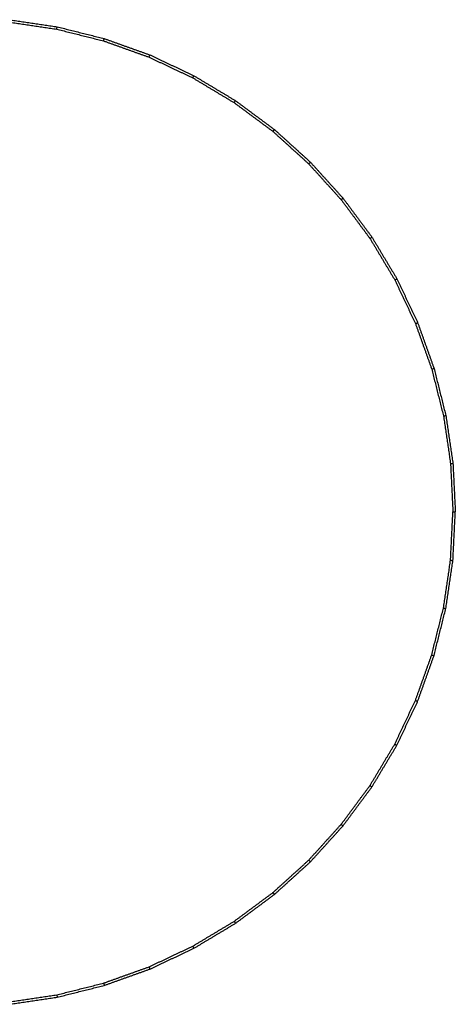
# Model space of a CAD drawing. Header units: millimetres. Extents: x 135 to 219, y 0 to 223.
# Tile 6 of 10: x 182 to 219, y 0 to 83. Entities that reach past the tile are written whole.
import ezdxf

# ---------------------------------------------------------------- set-up
doc = ezdxf.new("R2010")
doc.units = ezdxf.units.MM
doc.header["$MEASUREMENT"] = 0
doc.layers.add('Make2D$visible$lines', color=7, linetype='Continuous', true_color=0x000000)

msp = doc.modelspace()

# ---------------------------------------------------------------- linework, layer by layer
at = {"layer": 'Make2D$visible$lines'}
for points in [[(181.195, 83.221), (183.215, 82.921), (185.235, 82.622)], [(181.215, 83.421), (183.245, 83.121), (185.274, 82.82)], [(185.235, 82.622), (185.254, 82.721), (185.274, 82.82)], [(185.235, 82.622), (187.215, 82.126), (189.195, 81.629)], [(185.274, 82.82), (187.264, 82.321), (189.254, 81.822)], [(189.195, 81.629), (189.225, 81.726), (189.254, 81.822)], [(189.195, 81.629), (191.118, 80.942), (193.04, 80.254)], [(189.254, 81.822), (191.186, 81.131), (193.118, 80.441)], [(193.04, 80.254), (193.079, 80.347), (193.118, 80.441)], [(193.04, 80.254), (194.886, 79.381), (196.731, 78.508)], [(193.118, 80.441), (194.972, 79.563), (196.827, 78.686)], [(196.731, 78.508), (196.779, 78.597), (196.827, 78.686)], [(196.731, 78.508), (198.483, 77.458), (200.234, 76.409)], [(196.827, 78.686), (198.586, 77.631), (200.346, 76.577)], [(200.234, 76.409), (200.29, 76.493), (200.346, 76.577)], [(200.346, 76.577), (201.994, 75.354), (203.642, 74.132)], [(200.234, 76.409), (201.874, 75.193), (203.514, 73.976)], [(203.514, 73.976), (203.578, 74.054), (203.642, 74.132)], [(203.642, 74.132), (205.162, 72.755), (206.682, 71.377)], [(203.514, 73.976), (205.027, 72.605), (206.54, 71.234)], [(206.54, 71.234), (206.611, 71.306), (206.682, 71.377)], [(206.54, 71.234), (207.91, 69.721), (209.281, 68.208)], [(206.682, 71.377), (208.06, 69.857), (209.437, 68.336)], [(209.281, 68.208), (209.359, 68.272), (209.437, 68.336)], [(209.437, 68.336), (210.66, 66.689), (211.882, 65.041)], [(209.281, 68.208), (210.498, 66.569), (211.714, 64.929)], [(211.714, 64.929), (211.798, 64.985), (211.882, 65.041)], [(211.714, 64.929), (212.764, 63.177), (213.813, 61.426)], [(211.882, 65.041), (212.937, 63.281), (213.991, 61.521)], [(213.813, 61.426), (213.902, 61.474), (213.991, 61.521)], [(213.813, 61.426), (214.686, 59.581), (215.559, 57.735)], [(213.991, 61.521), (214.868, 59.667), (215.746, 57.812)], [(215.559, 57.735), (215.653, 57.774), (215.746, 57.812)], [(215.559, 57.735), (216.247, 55.813), (216.935, 53.89)], [(215.746, 57.812), (216.437, 55.881), (217.128, 53.949)], [(216.935, 53.89), (217.031, 53.919), (217.128, 53.949)], [(216.935, 53.89), (217.431, 51.91), (217.927, 49.929)], [(217.128, 53.949), (217.626, 51.959), (218.125, 49.969)], [(217.927, 49.929), (218.026, 49.949), (218.125, 49.969)], [(218.125, 49.969), (218.426, 47.939), (218.727, 45.91)], [(217.927, 49.929), (218.227, 47.91), (218.526, 45.89)], [(218.526, 45.89), (218.626, 45.9), (218.727, 45.91)], [(218.526, 45.89), (218.626, 43.851), (218.727, 41.812)], [(218.727, 45.91), (218.828, 43.861), (218.929, 41.812)], [(218.526, 37.733), (218.626, 39.772), (218.727, 41.812)], [(218.727, 37.713), (218.828, 39.763), (218.929, 41.812)], [(218.727, 41.812), (218.828, 41.812), (218.929, 41.812)], [(217.927, 33.694), (218.227, 35.714), (218.526, 37.733)], [(218.125, 33.655), (218.426, 35.684), (218.727, 37.713)], [(218.526, 37.733), (218.626, 37.723), (218.727, 37.713)], [(216.935, 29.733), (217.431, 31.714), (217.927, 33.694)], [(217.128, 29.675), (217.626, 31.665), (218.125, 33.655)], [(217.927, 33.694), (218.026, 33.674), (218.125, 33.655)], [(215.559, 25.888), (216.247, 27.811), (216.935, 29.733)], [(215.746, 25.811), (216.437, 27.743), (217.128, 29.675)], [(216.935, 29.733), (217.031, 29.704), (217.128, 29.675)], [(213.813, 22.197), (214.686, 24.043), (215.559, 25.888)], [(213.991, 22.102), (214.868, 23.957), (215.746, 25.811)], [(215.559, 25.888), (215.653, 25.85), (215.746, 25.811)], [(211.714, 18.694), (212.764, 20.446), (213.813, 22.197)], [(211.882, 18.582), (212.937, 20.342), (213.991, 22.102)], [(213.813, 22.197), (213.902, 22.15), (213.991, 22.102)], [(209.281, 15.415), (210.498, 17.055), (211.714, 18.694)], [(209.437, 15.287), (210.66, 16.935), (211.882, 18.582)], [(211.714, 18.694), (211.798, 18.638), (211.882, 18.582)], [(206.54, 12.389), (207.91, 13.902), (209.281, 15.415)], [(206.682, 12.246), (208.06, 13.767), (209.437, 15.287)], [(209.281, 15.415), (209.359, 15.351), (209.437, 15.287)], [(203.514, 9.647), (205.027, 11.018), (206.54, 12.389)], [(203.642, 9.491), (205.162, 10.869), (206.682, 12.246)], [(206.54, 12.389), (206.611, 12.318), (206.682, 12.246)], [(200.234, 7.214), (201.874, 8.431), (203.514, 9.647)], [(200.346, 7.047), (201.994, 8.269), (203.642, 9.491)], [(203.514, 9.647), (203.578, 9.569), (203.642, 9.491)], [(196.731, 5.115), (198.483, 6.165), (200.234, 7.214)], [(196.827, 4.937), (198.586, 5.992), (200.346, 7.047)], [(200.234, 7.214), (200.29, 7.13), (200.346, 7.047)], [(193.04, 3.369), (194.886, 4.242), (196.731, 5.115)], [(196.731, 5.115), (196.779, 5.026), (196.827, 4.937)], [(193.118, 3.183), (194.972, 4.06), (196.827, 4.937)], [(189.196, 1.994), (191.118, 2.682), (193.04, 3.369)], [(193.04, 3.369), (193.079, 3.276), (193.118, 3.183)], [(189.254, 1.801), (191.186, 2.492), (193.118, 3.183)], [(185.235, 1.001), (187.215, 1.498), (189.196, 1.994)], [(185.274, 0.803), (187.264, 1.302), (189.254, 1.801)], [(189.196, 1.994), (189.225, 1.897), (189.254, 1.801)], [(181.195, 0.403), (183.215, 0.702), (185.235, 1.001)], [(185.235, 1.001), (185.254, 0.902), (185.274, 0.803)], [(181.215, 0.202), (183.245, 0.503), (185.274, 0.803)]]:
    msp.add_open_spline(points, degree=2, dxfattribs=at)

doc.saveas('drawing.dxf')
